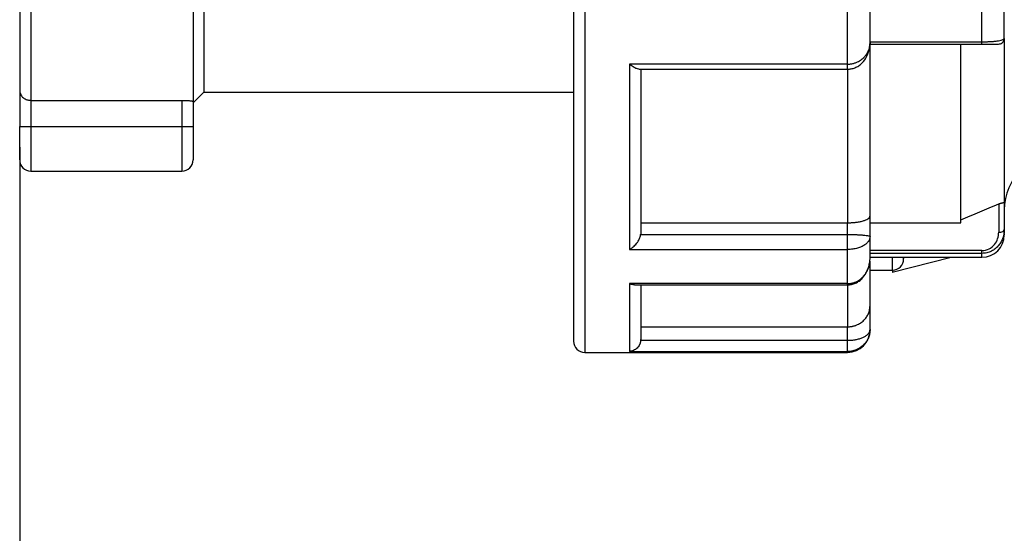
# Model space of a CAD drawing. Header units: inches. Extents: x 0 to 44, y 0 to 34.
# Tile 4 of 15: x 20.2 to 23.7, y 17.7 to 19.5. Entities that reach past the tile are written whole.
import ezdxf

# ---------------------------------------------------------------- set-up
doc = ezdxf.new("R2010")
doc.units = ezdxf.units.IN
doc.header["$LTSCALE"] = 4
doc.header["$MEASUREMENT"] = 0
doc.linetypes.add('SLD-Solid', pattern=[0])
doc.layers.add('DIMENSIONS', color=140, linetype='SLD-Solid', lineweight=25)
doc.styles.add('SLDTEXTSTYLE0', font='GOTHIC.TTF', dxfattribs={"width": 0.913})
doc.dimstyles.new('SLDDIMSTYLE1', dxfattribs={"dimtxt": 0.5, "dimasz": 0.6, "dimexe": 0, "dimexo": 0.0625, "dimgap": 0.125, "dimtad": 0, "dimtih": 1, "dimtoh": 1, "dimrnd": 1e-09, "dimzin": 4, "dimdsep": 46, "dimtxsty": 'SLDTEXTSTYLE0', "dimsah": 1, "dimcen": 0.09, "dimadec": 0, "dimazin": 1, "dimtfac": 1, "dimtofl": 0, "dimtmove": 0, "dimatfit": 3, "dimfxl": 0, "dimfrac": 2, "dimtolj": 1, "dimtzin": 12, "dimarcsym": 0})
doc.dimstyles.new('SLDDIMSTYLE2', dxfattribs={"dimtxt": 0.5, "dimasz": 0.6, "dimexe": 0, "dimexo": 0.0625, "dimgap": 0.125, "dimtad": 0, "dimtih": 1, "dimtoh": 1, "dimrnd": 1e-09, "dimzin": 12, "dimdsep": 46, "dimtxsty": 'SLDTEXTSTYLE0', "dimsah": 1, "dimcen": 0.09, "dimadec": 0, "dimazin": 3, "dimtfac": 1, "dimtofl": 0, "dimtmove": 0, "dimatfit": 3, "dimfxl": 0, "dimfrac": 2, "dimtolj": 1, "dimtzin": 12, "dimarcsym": 0})

# ---------------------------------------------------------------- blocks, each defined once
blk = doc.blocks.new('_D_1')
at = {"layer": 'DIMENSIONS'}
for p, q in [((20.243, 19.0505), (20.243, 15.5199)), ((26.247, 19.0039), (26.247, 15.5199)), ((20.243, 16.0199), (21.8229, 16.0199)), ((22.4138, 16.0161), (22.2614, 16.0161)), ((22.2614, 16.0161), (22.2614, 15.2223)), ((24.0763, 16.0161), (24.2286, 16.0161)), ((24.2286, 16.0161), (24.2286, 15.2223)), ((26.247, 16.0199), (24.6671, 16.0199)), ((22.2614, 15.2223), (22.4138, 15.2223)), ((24.2286, 15.2223), (24.0763, 15.2223))]:
    blk.add_line(p, q, dxfattribs=at)
for points in [[(20.243, 16.0199), (20.843, 15.8999), (20.843, 16.1399)], [(26.247, 16.0199), (25.647, 16.1399), (25.647, 15.8999)]]:
    blk.add_solid(points, dxfattribs=at)
at = {"layer": 'DIMENSIONS', "char_height": 0.5, "attachment_point": 1, "style": 'SLDTEXTSTYLE0'}
for s, insert in [('6.00', (22.5985, 16.7563)), ('152.5', (22.4138, 15.861))]:
    blk.add_mtext(s, dxfattribs=dict(at, insert=insert))
blk = doc.blocks.new('_D_2')
at = {"layer": 'DIMENSIONS'}
for p, q in [((20.243, 19.0505), (20.243, 12.8594)), ((30.4596, 18.9931), (30.4596, 12.8594)), ((20.243, 13.3594), (23.9292, 13.3594)), ((24.5201, 13.3556), (24.3677, 13.3556)), ((24.3677, 13.3556), (24.3677, 12.5618)), ((26.1826, 13.3556), (26.3349, 13.3556)), ((26.3349, 13.3556), (26.3349, 12.5618)), ((30.4596, 13.3594), (26.7734, 13.3594)), ((24.3677, 12.5618), (24.5201, 12.5618)), ((26.3349, 12.5618), (26.1826, 12.5618))]:
    blk.add_line(p, q, dxfattribs=at)
for points in [[(20.243, 13.3594), (20.843, 13.2394), (20.843, 13.4794)], [(30.4596, 13.3594), (29.8596, 13.4794), (29.8596, 13.2394)]]:
    blk.add_solid(points, dxfattribs=at)
at = {"layer": 'DIMENSIONS', "char_height": 0.5, "attachment_point": 1, "style": 'SLDTEXTSTYLE0'}
for s, insert in [('10.22', (24.5201, 14.0958)), ('259.5', (24.5201, 13.2005))]:
    blk.add_mtext(s, dxfattribs=dict(at, insert=insert))

msp = doc.modelspace()

# ---------------------------------------------------------------- linework, layer by layer
for p, q in [((23.2352, 19.4169), (23.2323, 19.3983)), ((23.2352, 19.421), (23.6289, 19.421)), ((23.2352, 19.4132), (23.6289, 19.4132)), ((23.1564, 19.3425), (22.3887, 19.3425)), ((22.4212, 19.3246), (23.1564, 19.3246)), ((20.243, 19.2505), (20.243, 19.1232)), ((20.8531, 19.2057), (20.8907, 19.2433)), ((20.8907, 19.2433), (22.1919, 19.2433)), ((20.2824, 19.215), (20.8139, 19.215)), ((20.2824, 19.215), (20.2824, 19.1232)), ((20.8139, 19.215), (20.8139, 19.1232)), ((20.8533, 19.211), (20.8533, 19.1232)), ((20.2824, 19.1232), (20.8139, 19.1232)), ((20.2824, 18.9657), (20.8139, 18.9657)), ((23.6879, 18.8503), (23.6879, 18.7506)), ((23.7076, 18.8536), (23.7076, 18.7605)), ((22.4281, 18.7842), (23.1564, 18.7842)), ((23.1564, 18.7428), (23.1564, 18.7842)), ((23.2352, 18.736), (23.2352, 18.8093)), ((23.2352, 18.7842), (23.5541, 18.7842)), ((22.4281, 18.745), (22.428, 18.7428)), ((22.428, 18.7428), (23.1564, 18.7428)), ((22.3887, 18.6901), (23.1564, 18.6901)), ((23.6289, 18.6861), (23.2352, 18.6861)), ((23.6289, 18.6764), (23.2352, 18.6764)), ((23.2352, 18.6631), (23.3139, 18.6631)), ((23.3136, 18.6108), (23.5212, 18.6625)), ((23.3533, 18.6625), (23.6289, 18.6625)), ((23.2352, 18.6178), (23.3139, 18.6178)), ((23.1564, 18.5699), (22.3887, 18.5699)), ((22.4061, 18.5657), (23.1564, 18.5657)), ((23.2352, 18.4081), (23.2352, 18.4926)), ((22.4281, 18.4182), (23.1564, 18.4182)), ((23.1564, 18.3704), (23.1564, 18.4182)), ((22.428, 18.3704), (23.1564, 18.3704)), ((22.2312, 18.3279), (23.1564, 18.3279)), ((22.3887, 18.3311), (23.1564, 18.3311))]:
    msp.add_line(p, q)
for centre, radius, start, end in [((23.9045, 18.8299), 0.1969, 90, 180), ((20.2824, 19.0051), 0.0394, 180, 270), ((20.8139, 19.0051), 0.0394, 270, 0), ((23.6289, 18.7413), 0.0787, 270, 0), ((23.3139, 18.6571), 0.0394, 270.017, 0), ((23.1564, 18.4066), 0.0787, 270, 360), ((22.2312, 18.3673), 0.0394, 180, 270)]:
    msp.add_arc(centre, radius, start, end)
for points, knots in [([(22.2312, 22.7945), (22.2312, 22.7951), (22.2312, 22.8002), (22.2312, 22.779), (22.2312, 22.729), (22.2312, 22.6445), (22.2312, 22.5308), (22.2312, 22.3884), (22.2312, 22.2197), (22.2312, 22.0271), (22.2312, 21.8133), (22.2312, 21.5814), (22.2312, 21.3348), (22.2312, 21.0771), (22.2312, 20.8119), (22.2312, 20.5431), (22.2312, 20.2746), (22.2312, 20.0103), (22.2312, 19.7539), (22.2312, 19.5092), (22.2312, 19.2797), (22.2312, 19.0687), (22.2312, 18.8793), (22.2312, 18.7141), (22.2312, 18.5758), (22.2312, 18.4659), (22.2312, 18.3869), (22.2312, 18.3371), (22.2312, 18.331), (22.2312, 18.328)], [0, 0, 0, 0, 0.0051317, 0.0434063, 0.0816808, 0.1199553, 0.1582299, 0.1965044, 0.234779, 0.2730535, 0.3113281, 0.3496026, 0.3878772, 0.4261517, 0.4644263, 0.5027008, 0.5409753, 0.5792499, 0.6175244, 0.655799, 0.6940735, 0.7323481, 0.7706226, 0.8088972, 0.8471717, 0.8854463, 0.9237208, 0.9619953, 1, 1, 1, 1]), ([(22.1919, 22.7552), (22.1919, 22.7558), (22.1919, 22.7608), (22.1919, 22.74), (22.1919, 22.6908), (22.1919, 22.6078), (22.1919, 22.4961), (22.1919, 22.3562), (22.1919, 22.1905), (22.1919, 22.0012), (22.1919, 21.7912), (22.1919, 21.5634), (22.1919, 21.3212), (22.1919, 21.068), (22.1919, 20.8075), (22.1919, 20.5435), (22.1919, 20.2797), (22.1919, 20.02), (22.1919, 19.7681), (22.1919, 19.5277), (22.1919, 19.3023), (22.1919, 19.095), (22.1919, 18.9089), (22.1919, 18.7467), (22.1919, 18.6108), (22.1919, 18.5028), (22.1919, 18.4252), (22.1919, 18.3763), (22.1919, 18.3703), (22.1919, 18.3674)], [0, 0, 0, 0, 0.005132, 0.043406, 0.081681, 0.119955, 0.15823, 0.196504, 0.234779, 0.273054, 0.311328, 0.349603, 0.387877, 0.426152, 0.464426, 0.502701, 0.540975, 0.57925, 0.617524, 0.655799, 0.694074, 0.732348, 0.770623, 0.808897, 0.847172, 0.885446, 0.923721, 0.961995, 1, 1, 1, 1]), ([(23.7076, 19.4329), (23.7076, 19.4813), (23.7076, 19.578), (23.7076, 19.7359), (23.7076, 19.9011), (23.7076, 20.0731), (23.7076, 20.2498), (23.7076, 20.4297), (23.7076, 20.6108), (23.7076, 20.7915), (23.7076, 20.9698), (23.7076, 21.1442), (23.7076, 21.3128), (23.7076, 21.4741), (23.7076, 21.6263), (23.7076, 21.768), (23.7076, 21.8978), (23.7076, 22.0144), (23.7076, 22.1167), (23.7076, 22.2037), (23.7076, 22.2744), (23.7076, 22.3285), (23.7076, 22.3642), (23.7076, 22.3822), (23.7076, 22.3811), (23.7076, 22.3808)], [0, 0, 0, 0, 0.044371, 0.088741, 0.133112, 0.177482, 0.221853, 0.266223, 0.310594, 0.354964, 0.399335, 0.443705, 0.488076, 0.532446, 0.576817, 0.621187, 0.665558, 0.709928, 0.754299, 0.79867, 0.84304, 0.887411, 0.931781, 0.976152, 1, 1, 1, 1]), ([(20.2824, 21.9184), (20.2824, 21.9184), (20.2824, 21.9103), (20.2824, 21.8782), (20.2824, 21.8542), (20.2824, 21.7911), (20.2824, 21.752), (20.2824, 21.6601), (20.2824, 21.6074), (20.2824, 21.49), (20.2824, 21.4255), (20.2824, 21.2869), (20.2824, 21.2128), (20.2824, 21.0579), (20.2824, 20.977), (20.2824, 20.8112), (20.2824, 20.7264), (20.2824, 20.5557), (20.2824, 20.4699), (20.2824, 20.3004), (20.2824, 20.2167), (20.2824, 20.0544), (20.2824, 19.9758), (20.2824, 19.8265), (20.2824, 19.7558), (20.2824, 19.6249), (20.2824, 19.5646), (20.2824, 19.4566), (20.2824, 19.4089), (20.2824, 19.3278), (20.2824, 19.2943), (20.2824, 19.2429), (20.2824, 19.2249), (20.2824, 19.215)], [0, 0, 0, 0, 0.0625, 0.0625, 0.125, 0.125, 0.1875, 0.1875, 0.25, 0.25, 0.3125, 0.3125, 0.375, 0.375, 0.4375, 0.4375, 0.5, 0.5, 0.5625, 0.5625, 0.625, 0.625, 0.6875, 0.6875, 0.75, 0.75, 0.8125, 0.8125, 0.875, 0.875, 0.9375, 0.9375, 1, 1, 1, 1]), ([(20.243, 21.8791), (20.243, 21.8791), (20.243, 21.8711), (20.243, 21.8393), (20.243, 21.8156), (20.243, 21.7532), (20.243, 21.7146), (20.243, 21.624), (20.243, 21.5719), (20.243, 21.4562), (20.243, 21.3925), (20.243, 21.2559), (20.243, 21.183), (20.243, 21.0306), (20.243, 20.951), (20.243, 20.7882), (20.243, 20.7049), (20.243, 20.5376), (20.243, 20.4536), (20.243, 20.2879), (20.243, 20.2063), (20.243, 20.0482), (20.243, 19.9718), (20.243, 19.8271), (20.243, 19.7588), (20.243, 19.6327), (20.243, 19.5749), (20.243, 19.4719), (20.243, 19.4268), (20.243, 19.3508), (20.243, 19.3199), (20.243, 19.2735), (20.243, 19.258), (20.243, 19.2505)], [0, 0, 0, 0, 0.0625, 0.0625, 0.125, 0.125, 0.1875, 0.1875, 0.25, 0.25, 0.3125, 0.3125, 0.375, 0.375, 0.4375, 0.4375, 0.5, 0.5, 0.5625, 0.5625, 0.625, 0.625, 0.6875, 0.6875, 0.75, 0.75, 0.8125, 0.8125, 0.875, 0.875, 0.9375, 0.9375, 1, 1, 1, 1]), ([(20.8533, 20.5622), (20.8533, 20.4783), (20.8533, 20.3945), (20.8533, 20.2297), (20.8533, 20.1487), (20.8533, 19.9924), (20.8533, 19.9171), (20.8533, 19.7747), (20.8533, 19.7076), (20.8533, 19.584), (20.8533, 19.5275), (20.8533, 19.4268), (20.8533, 19.3828), (20.8533, 19.3086), (20.8533, 19.2785), (20.8533, 19.2334), (20.8533, 19.2183), (20.8533, 19.211)], [0, 0, 0, 0, 0.125, 0.125, 0.25, 0.25, 0.375, 0.375, 0.5, 0.5, 0.625, 0.625, 0.75, 0.75, 0.875, 0.875, 1, 1, 1, 1]), ([(20.8907, 20.5622), (20.8907, 20.4758), (20.8907, 20.3895), (20.8907, 20.2202), (20.8907, 20.1372), (20.8907, 19.9777), (20.8907, 19.9012), (20.8907, 19.7576), (20.8907, 19.6906), (20.8907, 19.5685), (20.8907, 19.5135), (20.8907, 19.4176), (20.8907, 19.3767), (20.8907, 19.3106), (20.8907, 19.2854), (20.8907, 19.2518), (20.8907, 19.2433), (20.8907, 19.2433)], [0, 0, 0, 0, 0.125, 0.125, 0.25, 0.25, 0.375, 0.375, 0.5, 0.5, 0.625, 0.625, 0.75, 0.75, 0.875, 0.875, 1, 1, 1, 1]), ([(23.6289, 19.421), (23.6289, 19.5021), (23.6289, 19.5881), (23.6289, 19.7675), (23.6289, 19.8611), (23.6289, 20.0533), (23.6289, 20.152), (23.6289, 20.3521), (23.6289, 20.4534), (23.6289, 20.5548)], [0, 0, 0, 0, 0.25, 0.25, 0.5, 0.5, 0.75, 0.75, 1, 1, 1, 1]), ([(23.1564, 19.3425), (23.1581, 19.3426), (23.1615, 19.3426), (23.1666, 19.3431), (23.1717, 19.3439), (23.1767, 19.345), (23.1817, 19.3464), (23.1866, 19.3482), (23.1945, 19.3516), (23.2052, 19.3579), (23.2163, 19.368), (23.2249, 19.3795), (23.23, 19.3898), (23.233, 19.3992), (23.2348, 19.4075), (23.235, 19.4136), (23.2352, 19.4169)], [0, 0, 0, 0, 0.038965, 0.078158, 0.117618, 0.157381, 0.197484, 0.237961, 0.278846, 0.402348, 0.534873, 0.646956, 0.771889, 0.834049, 0.910098, 1, 1, 1, 1]), ([(23.1564, 19.3247), (23.1606, 19.325), (23.1694, 19.3255), (23.1826, 19.3295), (23.1956, 19.3361), (23.211, 19.3489), (23.2264, 19.3705), (23.2315, 19.3914), (23.234, 19.4022)], [0, 0, 0, 0, 0.103481, 0.219415, 0.342354, 0.468527, 0.725347, 1, 1, 1, 1]), ([(23.2352, 18.8093), (23.2352, 18.8525), (23.2352, 18.9389), (23.2352, 19.0952), (23.2352, 19.2512), (23.2352, 19.3619), (23.2352, 19.4087)], [0, 0, 0, 0, 0.2679146, 0.5358292, 0.8037438, 1, 1, 1, 1]), ([(23.5541, 18.7842), (23.5541, 18.802), (23.5541, 18.8292), (23.5541, 18.9018), (23.5541, 18.947), (23.5541, 19.0541), (23.5541, 19.1159), (23.5541, 19.2542), (23.5541, 19.3306), (23.5541, 19.4132)], [0, 0, 0, 0, 0.25, 0.25, 0.5, 0.5, 0.75, 0.75, 1, 1, 1, 1]), ([(23.6289, 19.421), (23.6305, 19.421), (23.6337, 19.4211), (23.6386, 19.4211), (23.6434, 19.4212), (23.6482, 19.4214), (23.653, 19.4216), (23.6577, 19.4218), (23.6656, 19.4223), (23.6764, 19.4233), (23.6877, 19.4248), (23.6968, 19.4266), (23.7022, 19.4283), (23.7054, 19.4299), (23.7072, 19.4313), (23.7075, 19.4323), (23.7076, 19.4329)], [0, 0, 0, 0, 0.036241, 0.072755, 0.109587, 0.146782, 0.184383, 0.22243, 0.260962, 0.382468, 0.514075, 0.630198, 0.758733, 0.827054, 0.907491, 1, 1, 1, 1]), ([(23.6289, 19.4132), (23.6332, 19.4132), (23.642, 19.4132), (23.6541, 19.4132), (23.6647, 19.4132), (23.676, 19.4132), (23.6845, 19.4132), (23.6858, 19.4132), (23.6862, 19.4132)], [0, 0, 0, 0, 0.14112, 0.283052, 0.420812, 0.567022, 0.849374, 1, 1, 1, 1]), ([(23.687, 19.4132), (23.6892, 19.4134), (23.6939, 19.4138), (23.7001, 19.4171), (23.7051, 19.4223), (23.7065, 19.4268), (23.7072, 19.429)], [0, 0, 0, 0, 0.235901, 0.481601, 0.736294, 1, 1, 1, 1]), ([(23.7076, 19.4329), (23.7076, 19.4261), (23.7076, 19.4125), (23.7076, 19.3925), (23.7076, 19.3728), (23.7076, 19.3534), (23.7076, 19.3343), (23.7076, 19.3154), (23.7076, 19.2969), (23.7076, 19.2787), (23.7076, 19.2607), (23.7076, 19.2431), (23.7076, 19.1998), (23.7076, 19.1346), (23.7076, 19.0554), (23.7076, 18.9869), (23.7076, 18.9426), (23.7076, 18.9153), (23.7076, 18.9002), (23.7076, 18.8865), (23.7076, 18.8741), (23.7076, 18.863), (23.7076, 18.8567), (23.7076, 18.8536)], [0, 0, 0, 0, 0.02277, 0.045516, 0.068243, 0.090957, 0.113663, 0.136366, 0.159073, 0.181788, 0.204517, 0.227265, 0.250038, 0.375011, 0.500003, 0.624976, 0.749968, 0.791693, 0.833353, 0.874979, 0.916607, 0.95827, 1, 1, 1, 1]), ([(22.3887, 19.3425), (22.3887, 19.2128), (22.3887, 19.0918), (22.3887, 18.8728), (22.3887, 18.7747), (22.3887, 18.6901)], [0, 0, 0, 0, 0.5, 0.5, 1, 1, 1, 1]), ([(22.4212, 19.3251), (22.4187, 19.3254), (22.4132, 19.3258), (22.4016, 19.3324), (22.393, 19.3391), (22.3887, 19.3425)], [0, 0, 0, 0, 0.28067, 0.640101, 1, 1, 1, 1]), ([(23.1564, 19.3253), (23.1564, 19.3253), (23.1564, 19.3251), (23.1564, 19.3311), (23.1564, 19.3387), (23.1564, 19.3425)], [0, 0, 0, 0, 0.236648, 0.618324, 1, 1, 1, 1]), ([(22.4281, 19.3246), (22.4281, 19.2704), (22.4281, 19.1596), (22.4281, 19.0081), (22.4281, 18.8666), (22.4281, 18.7855), (22.4281, 18.745)], [0, 0, 0, 0, 0.242607, 0.495071, 0.747536, 1, 1, 1, 1]), ([(23.1564, 19.3247), (23.1564, 19.2798), (23.1564, 19.1801), (23.1564, 19.0402), (23.1564, 18.9025), (23.1564, 18.8236), (23.1564, 18.7842)], [0, 0, 0, 0, 0.21477, 0.476513, 0.738257, 1, 1, 1, 1]), ([(20.243, 19.2505), (20.2431, 19.2495), (20.2431, 19.2474), (20.2436, 19.2445), (20.2442, 19.2419), (20.2449, 19.2396), (20.2463, 19.2361), (20.2488, 19.2316), (20.2533, 19.2262), (20.2589, 19.2217), (20.2651, 19.2184), (20.2711, 19.2164), (20.2767, 19.2152), (20.2805, 19.2151), (20.2824, 19.215)], [0, 0, 0, 0, 0.06476, 0.123936, 0.177511, 0.225471, 0.267802, 0.402412, 0.520858, 0.646922, 0.761107, 0.843421, 0.922671, 1, 1, 1, 1]), ([(20.8139, 19.215), (20.8152, 19.215), (20.8178, 19.215), (20.8216, 19.2149), (20.8254, 19.2148), (20.8302, 19.2146), (20.836, 19.2143), (20.8419, 19.2137), (20.8469, 19.2131), (20.8505, 19.2124), (20.8529, 19.2117), (20.8531, 19.2112), (20.8533, 19.211)], [0, 0, 0, 0, 0.062892, 0.1251409, 0.1873656, 0.2501857, 0.3750492, 0.5000473, 0.6250139, 0.7500538, 0.8750372, 1, 1, 1, 1]), ([(20.243, 19.1232), (20.243, 19.1232), (20.2473, 19.1232), (20.2619, 19.1232), (20.2721, 19.1232), (20.2824, 19.1232)], [0, 0, 0, 0, 0.5, 0.5, 1, 1, 1, 1]), ([(20.243, 19.0051), (20.243, 19.0051), (20.243, 19.0052), (20.243, 19.0057), (20.243, 19.0066), (20.243, 19.0079), (20.243, 19.0096), (20.243, 19.0116), (20.243, 19.016), (20.243, 19.0243), (20.243, 19.0391), (20.243, 19.0571), (20.243, 19.0743), (20.243, 19.0888), (20.243, 19.1001), (20.243, 19.1116), (20.243, 19.1193), (20.243, 19.1232)], [0, 0, 0, 0, 0.035999, 0.071723, 0.107286, 0.142801, 0.178383, 0.214146, 0.250202, 0.375058, 0.500033, 0.62489, 0.749864, 0.812682, 0.874903, 0.937138, 1, 1, 1, 1]), ([(20.2824, 19.1232), (20.2824, 19.1026), (20.2824, 19.082), (20.2824, 19.0439), (20.2824, 19.0264), (20.2824, 18.9972), (20.2824, 18.9856), (20.2824, 18.9698), (20.2824, 18.9657), (20.2824, 18.9657)], [0, 0, 0, 0, 0.25, 0.25, 0.5, 0.5, 0.75, 0.75, 1, 1, 1, 1]), ([(20.8139, 19.1232), (20.8242, 19.1232), (20.8345, 19.1232), (20.849, 19.1232), (20.8533, 19.1232), (20.8533, 19.1232)], [0, 0, 0, 0, 0.5, 0.5, 1, 1, 1, 1]), ([(20.8139, 19.1232), (20.8139, 19.1026), (20.8139, 19.082), (20.8139, 19.0439), (20.8139, 19.0264), (20.8139, 18.9972), (20.8139, 18.9856), (20.8139, 18.9698), (20.8139, 18.9657), (20.8139, 18.9657)], [0, 0, 0, 0, 0.25, 0.25, 0.5, 0.5, 0.75, 0.75, 1, 1, 1, 1]), ([(20.8533, 19.1232), (20.8533, 19.1209), (20.8533, 19.1165), (20.8533, 19.1099), (20.8533, 19.1034), (20.8533, 19.0969), (20.8533, 19.0905), (20.8533, 19.0842), (20.8533, 19.0728), (20.8533, 19.0571), (20.8533, 19.0391), (20.8533, 19.0243), (20.8533, 19.0152), (20.8533, 19.0099), (20.8533, 19.0071), (20.8533, 19.0054), (20.8533, 19.0052), (20.8533, 19.0051)], [0, 0, 0, 0, 0.036013, 0.071747, 0.107314, 0.142829, 0.178406, 0.21416, 0.250201, 0.375058, 0.500033, 0.62489, 0.749865, 0.81266, 0.874874, 0.937117, 1, 1, 1, 1]), ([(23.5541, 18.7948), (23.5766, 18.8041), (23.6213, 18.8225), (23.6659, 18.8411), (23.6879, 18.8503)], [0, 0, 0, 0, 0.5048719, 1, 1, 1, 1]), ([(23.6879, 18.8503), (23.6888, 18.8507), (23.6905, 18.8514), (23.6932, 18.8523), (23.6962, 18.8533), (23.6995, 18.8542), (23.7026, 18.8548), (23.7049, 18.855), (23.7065, 18.8548), (23.7075, 18.8544), (23.7076, 18.8539), (23.7076, 18.8536)], [0, 0, 0, 0, 0.085186, 0.166384, 0.246163, 0.36993, 0.497079, 0.616243, 0.743849, 0.86868, 1, 1, 1, 1]), ([(23.1564, 18.7842), (23.1579, 18.7842), (23.1608, 18.7842), (23.1653, 18.7843), (23.1697, 18.7845), (23.174, 18.7847), (23.1784, 18.7851), (23.1826, 18.7855), (23.1868, 18.786), (23.1945, 18.7871), (23.2052, 18.7891), (23.2162, 18.7924), (23.2249, 18.7963), (23.23, 18.7998), (23.233, 18.8031), (23.2348, 18.806), (23.235, 18.8081), (23.2352, 18.8093)], [0, 0, 0, 0, 0.029796, 0.059778, 0.090025, 0.120616, 0.151625, 0.183124, 0.21518, 0.247857, 0.365934, 0.497341, 0.614856, 0.748405, 0.818907, 0.902798, 1, 1, 1, 1]), ([(23.7076, 18.7605), (23.7076, 18.7585), (23.7075, 18.7547), (23.707, 18.7492), (23.7062, 18.7441), (23.7052, 18.7394), (23.704, 18.7351), (23.7015, 18.7274), (23.6968, 18.7168), (23.6877, 18.7037), (23.6763, 18.6926), (23.6645, 18.685), (23.6542, 18.6806), (23.6459, 18.6782), (23.6374, 18.6767), (23.6317, 18.6765), (23.6289, 18.6764)], [0, 0, 0, 0, 0.047741, 0.092483, 0.134221, 0.172949, 0.20866, 0.241353, 0.370127, 0.486405, 0.617903, 0.739571, 0.806592, 0.872188, 0.936579, 1, 1, 1, 1]), ([(23.6289, 18.6861), (23.6376, 18.6861), (23.6463, 18.6883), (23.6615, 18.696), (23.6679, 18.7014), (23.6831, 18.72), (23.6879, 18.7355), (23.6879, 18.7506)], [0, 0, 0, 0, 0.25, 0.25, 0.5, 0.5, 1, 1, 1, 1]), ([(23.6879, 18.7506), (23.6931, 18.7506), (23.6982, 18.7517), (23.7055, 18.7553), (23.7076, 18.7579), (23.7076, 18.7605)], [0, 0, 0, 0, 0.5, 0.5, 1, 1, 1, 1]), ([(23.7076, 18.7437), (23.7076, 18.7429), (23.7076, 18.7397), (23.7076, 18.7514), (23.7076, 18.7605)], [0, 0, 0, 0, 0.220326, 1, 1, 1, 1]), ([(22.3887, 18.6901), (22.3901, 18.6909), (22.3926, 18.6924), (22.3961, 18.6948), (22.399, 18.6969), (22.403, 18.7002), (22.4079, 18.7047), (22.4138, 18.7114), (22.419, 18.7185), (22.423, 18.7257), (22.4257, 18.7321), (22.4274, 18.7377), (22.4278, 18.7411), (22.428, 18.7428)], [0, 0, 0, 0, 0.079049, 0.147313, 0.204792, 0.25149, 0.386385, 0.502715, 0.635175, 0.752303, 0.839383, 0.921489, 1, 1, 1, 1]), ([(23.1564, 18.6901), (23.1564, 18.6956), (23.1564, 18.7043), (23.1564, 18.7237), (23.1564, 18.7342), (23.1564, 18.7428)], [0, 0, 0, 0, 0.5, 0.5, 1, 1, 1, 1]), ([(23.1564, 18.7428), (23.1582, 18.7428), (23.1618, 18.7428), (23.1672, 18.7428), (23.1726, 18.7427), (23.178, 18.7426), (23.1833, 18.7424), (23.1885, 18.7423), (23.1936, 18.742), (23.1985, 18.7418), (23.2033, 18.7415), (23.2079, 18.7411), (23.2145, 18.7406), (23.2226, 18.7397), (23.2288, 18.7387), (23.2325, 18.7378), (23.2347, 18.737), (23.235, 18.7364), (23.2352, 18.736)], [0, 0, 0, 0, 0.0410967, 0.0826433, 0.1246849, 0.1672647, 0.2104247, 0.2542048, 0.2986435, 0.3437777, 0.3896422, 0.4362707, 0.4836948, 0.6085612, 0.7480058, 0.8150653, 0.8990644, 1, 1, 1, 1]), ([(23.2352, 18.736), (23.2351, 18.735), (23.2351, 18.7329), (23.2345, 18.7299), (23.2338, 18.7272), (23.2328, 18.7247), (23.2318, 18.7225), (23.2295, 18.7184), (23.2249, 18.7127), (23.2162, 18.7056), (23.2052, 18.6995), (23.1934, 18.6952), (23.183, 18.6927), (23.1742, 18.6912), (23.1653, 18.6903), (23.1594, 18.6902), (23.1564, 18.6901)], [0, 0, 0, 0, 0.046661, 0.089886, 0.12967, 0.16601, 0.198901, 0.228341, 0.35311, 0.465521, 0.597976, 0.721038, 0.792823, 0.86312, 0.932113, 1, 1, 1, 1]), ([(23.6289, 18.6642), (23.6289, 18.6637), (23.6289, 18.661), (23.6289, 18.6695), (23.6289, 18.6764)], [0, 0, 0, 0, 0.195427, 1, 1, 1, 1]), ([(23.1564, 18.5699), (23.1581, 18.57), (23.1615, 18.57), (23.1666, 18.5706), (23.1717, 18.5715), (23.1767, 18.5728), (23.1817, 18.5745), (23.1866, 18.5765), (23.1945, 18.5805), (23.2052, 18.5879), (23.2163, 18.5997), (23.225, 18.6133), (23.23, 18.6253), (23.233, 18.6363), (23.2348, 18.6461), (23.235, 18.6534), (23.2352, 18.6573)], [0, 0, 0, 0, 0.0389478, 0.0781344, 0.1175976, 0.1573745, 0.1975009, 0.2380115, 0.2789398, 0.4024157, 0.5349066, 0.6472275, 0.7719148, 0.8335037, 0.9095449, 1, 1, 1, 1]), ([(23.1564, 18.5657), (23.1608, 18.5659), (23.1701, 18.5665), (23.184, 18.571), (23.1974, 18.5786), (23.2129, 18.5929), (23.2239, 18.6114), (23.2311, 18.6309), (23.2331, 18.6403), (23.2341, 18.6451)], [0, 0, 0, 0, 0.107526, 0.227633, 0.354745, 0.484351, 0.73944, 0.866998, 1, 1, 1, 1]), ([(23.2352, 18.4926), (23.2352, 18.498), (23.2352, 18.5086), (23.2352, 18.5592), (23.2352, 18.6063), (23.2352, 18.644), (23.2352, 18.6491)], [0, 0, 0, 0, 0.316894, 0.633787, 0.950681, 1, 1, 1, 1]), ([(23.3139, 18.6631), (23.3152, 18.6631), (23.3178, 18.6631), (23.3216, 18.6631), (23.3253, 18.6631), (23.3301, 18.663), (23.3359, 18.663), (23.3419, 18.6629), (23.3469, 18.6628), (23.3505, 18.6627), (23.3529, 18.6626), (23.3531, 18.6626), (23.3533, 18.6626)], [0, 0, 0, 0, 0.0621732, 0.1237176, 0.1852293, 0.2473057, 0.3717008, 0.4961695, 0.6214449, 0.7468769, 0.8726376, 1, 1, 1, 1]), ([(23.3139, 18.6178), (23.3139, 18.6178), (23.3139, 18.6189), (23.3139, 18.6234), (23.3139, 18.6268), (23.3139, 18.6351), (23.3139, 18.6401), (23.3139, 18.6511), (23.3139, 18.6571), (23.3139, 18.6631)], [0, 0, 0, 0, 0.25, 0.25, 0.5, 0.5, 0.75, 0.75, 1, 1, 1, 1]), ([(23.3533, 18.6586), (23.3533, 18.6583), (23.3533, 18.6577), (23.3533, 18.6573), (23.3533, 18.6571), (23.3533, 18.6574), (23.3533, 18.6585), (23.3533, 18.6603), (23.3533, 18.6618), (23.3533, 18.6626)], [0, 0, 0, 0, 0.1114495, 0.2210427, 0.333832, 0.4996028, 0.6668958, 0.8330688, 1, 1, 1, 1]), ([(23.3139, 18.6172), (23.3139, 18.6144), (23.3139, 18.6103), (23.3139, 18.6116), (23.3139, 18.612)], [0, 0, 0, 0, 0.701525, 1, 1, 1, 1]), ([(22.3887, 18.5699), (22.3887, 18.4998), (22.3887, 18.4441), (22.3887, 18.3639), (22.3887, 18.3395), (22.3887, 18.3311)], [0, 0, 0, 0, 0.5, 0.5, 1, 1, 1, 1]), ([(22.4061, 18.5662), (22.4046, 18.5661), (22.3991, 18.5655), (22.3931, 18.5681), (22.3887, 18.5699)], [0, 0, 0, 0, 0.27775, 1, 1, 1, 1]), ([(22.4281, 18.5657), (22.4281, 18.5448), (22.4281, 18.4954), (22.4281, 18.4395), (22.4281, 18.3935), (22.4281, 18.3798), (22.4281, 18.3729)], [0, 0, 0, 0, 0.196516, 0.464344, 0.732172, 1, 1, 1, 1]), ([(23.1564, 18.5662), (23.1564, 18.566), (23.1564, 18.5652), (23.1564, 18.5678), (23.1564, 18.5699)], [0, 0, 0, 0, 0.191951, 1, 1, 1, 1]), ([(23.1564, 18.5657), (23.1564, 18.5594), (23.1564, 18.5261), (23.1564, 18.4837), (23.1564, 18.4383), (23.1564, 18.4249), (23.1564, 18.4182)], [0, 0, 0, 0, 0.07179, 0.381193, 0.690597, 1, 1, 1, 1]), ([(23.1564, 18.4182), (23.1579, 18.4182), (23.1608, 18.4182), (23.1653, 18.4186), (23.1697, 18.4192), (23.174, 18.42), (23.1784, 18.421), (23.1826, 18.4223), (23.1868, 18.4238), (23.1945, 18.427), (23.2052, 18.4333), (23.2162, 18.4432), (23.2249, 18.4547), (23.23, 18.4651), (23.233, 18.4746), (23.2348, 18.4831), (23.235, 18.4893), (23.2352, 18.4926)], [0, 0, 0, 0, 0.029796, 0.059778, 0.090025, 0.120616, 0.151625, 0.183124, 0.21518, 0.247857, 0.365934, 0.497341, 0.614856, 0.748405, 0.818907, 0.902798, 1, 1, 1, 1]), ([(23.1564, 18.3704), (23.1582, 18.3705), (23.1618, 18.3705), (23.1671, 18.3708), (23.1725, 18.3712), (23.1778, 18.3718), (23.183, 18.3726), (23.1908, 18.3741), (23.2011, 18.3768), (23.2126, 18.3813), (23.2226, 18.3871), (23.2288, 18.3928), (23.2325, 18.398), (23.2347, 18.4027), (23.235, 18.4062), (23.2352, 18.4081)], [0, 0, 0, 0, 0.040962, 0.082215, 0.123801, 0.165762, 0.208137, 0.250967, 0.36362, 0.483558, 0.608133, 0.747743, 0.814221, 0.898308, 1, 1, 1, 1]), ([(23.2352, 18.4081), (23.2351, 18.4063), (23.2351, 18.4028), (23.2345, 18.3978), (23.2338, 18.3933), (23.2328, 18.3892), (23.2318, 18.3855), (23.2295, 18.3787), (23.225, 18.3692), (23.2163, 18.3573), (23.2052, 18.3469), (23.1934, 18.3398), (23.183, 18.3354), (23.1743, 18.333), (23.1654, 18.3314), (23.1594, 18.3312), (23.1564, 18.3311)], [0, 0, 0, 0, 0.047046, 0.090492, 0.130332, 0.166563, 0.199179, 0.228178, 0.352859, 0.465197, 0.597679, 0.721173, 0.792487, 0.862603, 0.931709, 1, 1, 1, 1]), ([(22.428, 18.3704), (22.4279, 18.3694), (22.4277, 18.3673), (22.4272, 18.3642), (22.4263, 18.3611), (22.4253, 18.3581), (22.4235, 18.3538), (22.4204, 18.3486), (22.4156, 18.343), (22.4096, 18.3381), (22.4033, 18.3346), (22.3962, 18.332), (22.3915, 18.3315), (22.3887, 18.3311)], [0, 0, 0, 0, 0.042694, 0.086195, 0.130749, 0.176583, 0.223905, 0.330359, 0.448877, 0.575813, 0.723913, 0.838132, 1, 1, 1, 1]), ([(23.1564, 18.3311), (23.1564, 18.3317), (23.1564, 18.3361), (23.1564, 18.3506), (23.1564, 18.3605), (23.1564, 18.3704)], [0, 0, 0, 0, 0.5, 0.5, 1, 1, 1, 1])]:
    msp.add_open_spline(points, degree=3, knots=knots)
for points in [[(23.1564, 19.3425), (23.1564, 19.4097), (23.1564, 19.4793), (23.1564, 19.5508)], [(23.2352, 19.4169), (23.2352, 19.4614), (23.2352, 19.5069), (23.2352, 19.5533)], [(23.6289, 19.4132), (23.6289, 19.4132), (23.6289, 19.4162), (23.6289, 19.421)], [(23.2352, 18.6573), (23.2352, 18.6819), (23.2352, 18.7081), (23.2352, 18.736)], [(23.1564, 18.5699), (23.1564, 18.6062), (23.1564, 18.6464), (23.1564, 18.6901)], [(23.6289, 18.6764), (23.6289, 18.6771), (23.6289, 18.6808), (23.6289, 18.6861)], [(23.3533, 18.6626), (23.3533, 18.6625), (23.3533, 18.6625), (23.3533, 18.6625)], [(22.428, 18.3704), (22.4281, 18.3713), (22.4281, 18.3721), (22.4281, 18.3729)]]:
    msp.add_open_spline(points, degree=3)

# ---------------------------------------------------------------- dimensions: what is measured, and where the dimension line sits
at = {"layer": 'DIMENSIONS'}
dim = msp.add_linear_dim(base=(26.247, 16.0199), p1=(20.243, 19.2505), p2=(26.247, 19.2039), dimstyle='SLDDIMSTYLE1', dxfattribs=at)
dim.commit()
dim.dimension.update_dxf_attribs({"geometry": '_D_1', "text_midpoint": (23.245, 16.0199), "dimtype": 160})
dim = msp.add_linear_dim(base=(30.4596, 13.3594), p1=(20.243, 19.2505), p2=(30.4596, 19.1931), angle=0, dimstyle='SLDDIMSTYLE2', dxfattribs=at)
dim.commit()
dim.dimension.update_dxf_attribs({"geometry": '_D_2', "text_midpoint": (25.3513, 13.3594), "dimtype": 160})

doc.saveas('drawing.dxf')
